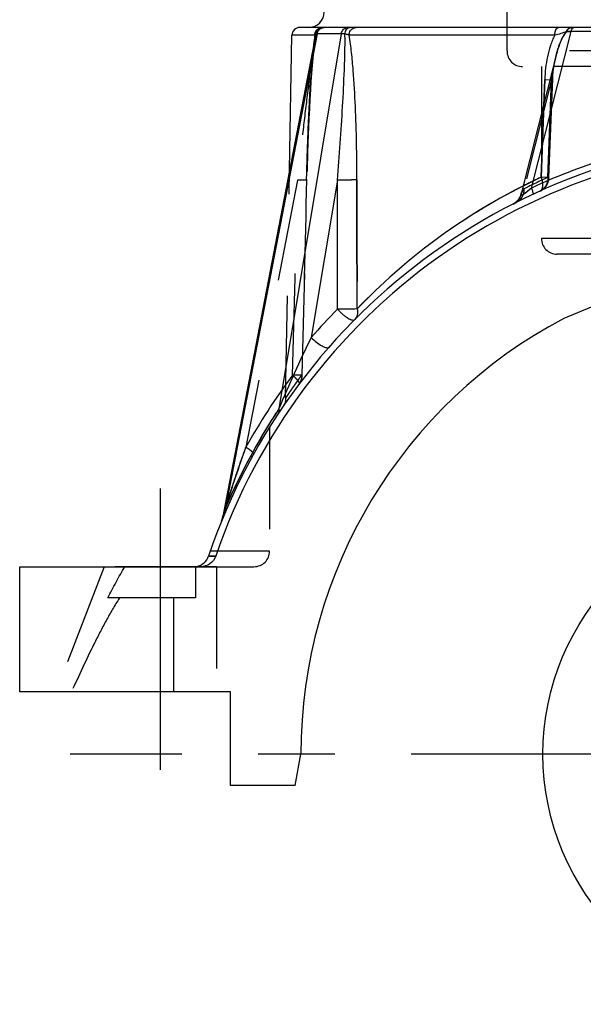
# Model space of a CAD drawing. Header units: millimetres. Extents: x 450 to 550, y 433 to 568.
# Tile 1 of 7: x 450 to 487, y 438 to 501. Entities that reach past the tile are written whole.
import ezdxf

# ---------------------------------------------------------------- set-up
doc = ezdxf.new("R2010")
doc.units = ezdxf.units.MM
doc.header["$LTSCALE"] = 65.185185
doc.linetypes.add('CENTER', pattern=[0.6, 0.375, -0.075, 0.075, -0.075])
doc.linetypes.add('HIDDEN', pattern=[0.2, 0.1, -0.1])
for name, color, linetype in [('KOERPER', 7, 'CONTINUOUS'), ('KONST.EL_MIT_GEO', 7, 'CONTINUOUS'), ('KURVEN', 7, 'CONTINUOUS')]:
    doc.layers.add(name, color=color, linetype=linetype)

msp = doc.modelspace()

# ---------------------------------------------------------------- linework, layer by layer
at = {"layer": 'KOERPER', "color": 7, "linetype": 'Continuous'}
for p, q in [((450.5, 458), (450.5, 466)), ((464, 458), (450.5, 458)), ((464, 452), (464, 458))]:
    msp.add_line(p, q, dxfattribs=at)
at = {"layer": 'KOERPER', "color": 8, "linetype": 'HIDDEN'}
for p, q in [((463.1, 466), (455.9, 466)), ((461.763, 466), (461.763, 464)), ((461.763, 464), (456.148, 464)), ((460.343, 464), (460.343, 458))]:
    msp.add_line(p, q, dxfattribs=at)
at = {"layer": 'KOERPER', "color": 2, "linetype": 'CENTER'}
msp.add_line((500, 454), (453.724, 454), dxfattribs=at)
at = {"layer": 'KOERPER', "color": 7, "linetype": 'Continuous'}
msp.add_arc((500, 449), 36, 65.9506, 114.0494, dxfattribs=at)
at = {"layer": 'KOERPER', "color": 8, "linetype": 'HIDDEN'}
msp.add_open_spline([(456.148, 464), (456.487, 464.679), (456.842, 465.352), (457.237, 466)], degree=3, dxfattribs=at)
msp.add_open_spline([(456.887, 464), (456.584, 463.527), (456.022, 462.552), (454.993, 460.554), (454.283, 459.024), (453.821, 458)], degree=3, knots=[0, 0, 0, 0, 0.249978, 0.499988, 1, 1, 1, 1], dxfattribs=at)
at = {"layer": 'KONST.EL_MIT_GEO', "color": 8, "linetype": 'HIDDEN'}
for p, q in [((481.7, 499), (481.7, 502)), ((469.367, 499.407), (469.393, 499.617)), ((469.392, 499.61), (469.419, 499.814)), ((469.418, 499.808), (469.448, 500.005)), ((469.447, 499.998), (469.461, 500.084)), ((469.461, 500.095), (469.462, 500.094)), ((469.461, 500.084), (469.462, 500.094)), ((469.3, 498.765), (469.322, 498.993)), ((469.322, 498.985), (469.345, 499.207)), ((469.344, 499.199), (469.368, 499.414)), ((518.3, 499), (481.7, 499)), ((469.259, 498.306), (469.28, 498.547)), ((469.279, 498.539), (469.301, 498.773)), ((484.824, 498.641), (484.825, 498.643)), ((469.202, 497.572), (469.24, 498.076)), ((469.24, 498.068), (469.26, 498.314)), ((517.3, 498), (482.7, 498)), ((483.9, 498), (483.9, 487)), ((484.654, 497.639), (484.678, 497.855)), ((484.677, 497.847), (484.706, 498.054)), ((484.705, 498.048), (484.739, 498.247)), ((469.167, 497.052), (469.203, 497.581)), ((484.545, 497.147), (482.78, 490.174)), ((483.889, 490.919), (484.116, 497.165)), ((484.312, 490.902), (484.545, 497.147)), ((484.388, 490.9), (484.624, 497.215)), ((484.447, 497.152), (484.621, 497.145)), ((484.621, 497.145), (484.545, 497.147)), ((484.624, 497.202), (484.637, 497.435)), ((484.636, 497.424), (484.655, 497.648)), ((469.1, 495.927), (469.133, 496.514)), ((469.133, 496.504), (469.167, 497.062)), ((469.068, 495.315), (469.1, 495.937)), ((469.038, 494.668), (469.069, 495.326)), ((484.06, 495.624), (483.889, 490.919)), ((468.995, 493.635), (469.038, 494.68)), ((468.955, 492.533), (468.995, 493.648)), ((468.919, 491.37), (468.955, 492.547)), ((467.528, 476.811), (467.783, 491.395)), ((468.588, 478.259), (468.92, 491.385)), ((484.388, 490.9), (483.889, 490.919)), ((484.388, 490.9), (484.312, 490.902)), ((468.285, 490.74), (464.988, 473.649)), ((482.486, 489.579), (482.465, 489.545)), ((482.587, 489.808), (482.577, 489.778)), ((482.598, 489.848), (482.591, 489.822)), ((482.598, 489.848), (482.598, 489.848)), ((482.122, 489.224), (482.084, 489.203)), ((482.084, 489.203), (482.092, 489.208)), ((482.086, 489.204), (482.261, 489.293)), ((482.159, 489.246), (482.129, 489.228)), ((482.194, 489.269), (482.159, 489.246)), ((482.261, 489.293), (482.302, 489.313)), ((516.1, 487), (483.9, 487)), ((515.1, 486), (484.9, 486)), ((467.697, 477.037), (467.527, 476.783)), ((467.527, 476.783), (467.524, 476.714)), ((466.5, 474.91), (466.5, 467)), ((463.594, 469.325), (463.664, 469.49)), ((463.664, 469.49), (463.697, 469.568)), ((463.428, 468.923), (463.521, 469.151)), ((463.521, 469.151), (463.594, 469.325)), ((466.5, 467), (462.701, 467)), ((462.591, 466.681), (463.052, 466.677)), ((455.9, 466), (452.829, 458)), ((462.101, 466), (465.5, 466)), ((463.1, 466), (463.1, 458)), ((463.1, 458), (452.829, 458))]:
    msp.add_line(p, q, dxfattribs=at)
at = {"layer": 'KONST.EL_MIT_GEO', "color": 7, "linetype": 'Continuous'}
for p, q in [((493.801, 500.5), (468.433, 500.5)), ((483.268, 490.23), (485.805, 500.25)), ((489.548, 500.25), (485.805, 500.25)), ((469.461, 500.095), (463.483, 469.111)), ((469.536, 500.095), (463.685, 469.771)), ((471.082, 500.095), (467.094, 476.101)), ((467.783, 491.395), (467.933, 500.009)), ((469.394, 500.009), (467.933, 500.009)), ((471.082, 500.095), (469.536, 500.095)), ((484.764, 500.009), (471.592, 500.009)), ((484.825, 498.643), (482.599, 489.852)), ((484.116, 497.165), (484.06, 495.624)), ((484.116, 497.165), (484.447, 497.152)), ((470.842, 490.74), (469.168, 480.669)), ((482.598, 489.848), (482.598, 489.848)), ((482.088, 489.205), (482.087, 489.205)), ((482.092, 489.208), (482.09, 489.207)), ((463.589, 469.459), (463.546, 469.319)), ((463.052, 466.677), (462.591, 466.681)), ((450.5, 466), (462.101, 466)), ((468.147, 452), (468.5, 454)), ((468.147, 452), (464, 452))]:
    msp.add_line(p, q, dxfattribs=at)
at = {"layer": 'KONST.EL_MIT_GEO', "color": 2, "linetype": 'CENTER'}
msp.add_line((459.5, 471), (459.5, 453), dxfattribs=at)
at = {"layer": 'KONST.EL_MIT_GEO', "color": 8, "linetype": 'HIDDEN'}
for points in [[(469.461, 500.083), (469.472, 500.132), (469.491, 500.188), (469.516, 500.242), (469.548, 500.292), (469.585, 500.338), (469.627, 500.379), (469.674, 500.415), (469.725, 500.445), (469.779, 500.469), (469.836, 500.486), (469.894, 500.496), (469.953, 500.5)], [(484.738, 498.242), (484.775, 498.429), (484.816, 498.608)], [(482.465, 489.545), (482.414, 489.475), (482.39, 489.445)], [(482.56, 489.73), (482.546, 489.697), (482.509, 489.619), (482.492, 489.59)], [(482.577, 489.778), (482.577, 489.778), (482.565, 489.742)], [(482.263, 489.32), (482.23, 489.295), (482.202, 489.274)], [(482.323, 489.374), (482.297, 489.349), (482.27, 489.326)], [(482.382, 489.436), (482.358, 489.41), (482.33, 489.381)], [(467.524, 476.714), (467.513, 476.63), (467.495, 476.547), (467.47, 476.466), (467.438, 476.387), (467.4, 476.311), (467.355, 476.239)], [(463.483, 469.109), (463.478, 469.087), (463.468, 469.047), (463.457, 469.007), (463.444, 468.967), (463.43, 468.928)]]:
    msp.add_lwpolyline(points, dxfattribs=at)
at = {"layer": 'KONST.EL_MIT_GEO', "color": 7, "linetype": 'Continuous'}
msp.add_lwpolyline([(482.598, 489.848), (482.595, 489.836), (482.591, 489.822), (482.587, 489.808), (482.583, 489.795), (482.578, 489.781), (482.574, 489.768), (482.569, 489.755), (482.565, 489.742), (482.56, 489.73), (482.555, 489.717), (482.55, 489.705), (482.544, 489.692), (482.539, 489.68), (482.534, 489.669), (482.528, 489.657), (482.522, 489.645), (482.516, 489.634), (482.51, 489.623), (482.504, 489.611), (482.498, 489.6), (482.492, 489.59), (482.486, 489.579), (482.479, 489.568), (482.473, 489.558), (482.466, 489.548), (482.46, 489.538), (482.453, 489.528), (482.446, 489.518), (482.439, 489.508), (482.432, 489.499), (482.425, 489.49), (482.418, 489.48), (482.411, 489.471), (482.404, 489.462), (482.397, 489.454), (482.39, 489.445), (482.382, 489.436), (482.375, 489.428), (482.368, 489.42), (482.36, 489.412), (482.353, 489.404), (482.345, 489.396), (482.338, 489.389), (482.33, 489.381), (482.323, 489.374), (482.315, 489.367), (482.308, 489.36), (482.3, 489.353), (482.293, 489.346), (482.285, 489.339), (482.278, 489.333), (482.27, 489.326), (482.263, 489.32), (482.255, 489.314), (482.247, 489.308), (482.24, 489.302), (482.232, 489.296), (482.225, 489.291), (482.217, 489.285), (482.209, 489.28), (482.202, 489.274), (482.194, 489.269), (482.187, 489.264), (482.179, 489.259), (482.172, 489.254), (482.164, 489.249), (482.157, 489.245), (482.15, 489.24), (482.143, 489.236), (482.136, 489.232), (482.129, 489.228), (482.122, 489.224), (482.116, 489.22), (482.109, 489.216), (482.103, 489.213), (482.099, 489.211), (482.095, 489.209)], dxfattribs=at)
for centre, radius, start, end in [((469, 501.5), 1, 270, 360), ((468.433, 500), 0.5, 89.99819, 178.99997), ((469.952, 500), 0.5, 90, 169.07873), ((470.014, 500.029), 0.478, 131.76361, 138.36703), ((469.99, 500.076), 0.424, 90.01036, 95.0528), ((471.656, 500.268), 0.232, 90.04844, 99.73541), ((491.046, 497.023), 21.858, 172.58105, 174.02931), ((483.96, 497.931), 14.714, 171.88067, 172.52279), ((470.06, 500.001), 0.532, 157.52655, 169.80353), ((500, 454), 39.5, 18.72266, 161.27734), ((500, 454), 39.063, 18.9367, 161.0633), ((500.332, 453.499), 40.501, 107.71764, 114.91782), ((500.504, 455.211), 39.386, 116.8376, 136.15394), ((499.625, 453.959), 40.51, 135.25138, 138.74883), ((500, 454), 31.5, 117.75824, 180), ((500.863, 453.836), 40.449, 147.08172, 148.45195), ((500.951, 453.78), 40.553, 146.60351, 147.08181), ((500.914, 453.806), 40.507, 148.4527, 156.7885), ((543.165, 445.16), 83.203, 162.79502, 163.0199), ((461.643, 467), 1, 281.88698, 341.27734)]:
    msp.add_arc(centre, radius, start, end, dxfattribs=at)
at = {"layer": 'KONST.EL_MIT_GEO', "color": 8, "linetype": 'HIDDEN'}
for centre, radius, start, end in [((469.953, 499.996), 0.504, 96.63953, 103.20451), ((469.952, 500.007), 0.493, 90.00386, 92.80479), ((469.953, 500), 0.5, 169.07873, 170.41701), ((469.396, 500.094), 0.0662, 350.92369, 359.73874), ((482.7, 499), 1, 180, 270), ((495.907, 495.851), 11.429, 165.86879, 169.15951), ((498.615, 495.326), 14.187, 169.13614, 172.62535), ((500.47, 455.252), 39.333, 114.93276, 136.16261), ((500.201, 455.738), 38.779, 114.87429, 116.7888), ((500.923, 453.966), 40.499, 114.21389, 116.61506), ((483.389, 490.937), 1, 294.21391, 357.8672), ((481.748, 490.13), 1.032, 357.4095, 2.43037), ((481.879, 490.096), 0.897, 325.53848, 336.55415), ((484.9, 487), 1, 180, 270), ((500.382, 453.965), 40.5, 143.1576, 150.91986), ((501.092, 454.6), 40.232, 143.96679, 144.78792), ((467.686, 478.206), 0.873, 359.43392, 4.02935), ((501.538, 454.285), 40.778, 144.9057, 146.08709), ((501.363, 454.408), 40.565, 144.78675, 144.90569), ((500.908, 453.809), 40.501, 146.60446, 156.78897), ((534.42, 448.104), 73.983, 159.80057, 162.93636), ((531.387, 449.012), 70.817, 162.91878, 163.35218), ((462.501, 469.299), 1, 337.80665, 349.07909), ((465.5, 467), 1, 270, 360), ((461.643, 467), 1, 270, 281.88698)]:
    msp.add_arc(centre, radius, start, end, dxfattribs=at)
for points, knots in [([(469.394, 500.009), (469.396, 500.134), (469.494, 500.39), (469.75, 500.5), (469.871, 500.5)], [0, 0, 0, 0, 0.508171, 1, 1, 1, 1]), ([(469.536, 500.095), (469.556, 500.204), (469.663, 500.412), (469.884, 500.5), (469.989, 500.5)], [0, 0, 0, 0, 0.512486, 1, 1, 1, 1]), ([(484.764, 500.009), (484.764, 500.072), (484.777, 500.193), (484.826, 500.371), (484.928, 500.5), (485.001, 500.5)], [0, 0, 0, 0, 0.328758, 0.61907, 1, 1, 1, 1]), ([(484.825, 498.643), (484.896, 498.925), (485.021, 499.346), (485.253, 499.88), (485.407, 500.133), (485.508, 500.239)], [0, 0, 0, 0, 0.498903, 0.749825, 1, 1, 1, 1]), ([(485.508, 500.239), (485.536, 500.311), (485.614, 500.439), (485.758, 500.5), (485.824, 500.5)], [0, 0, 0, 0, 0.541466, 1, 1, 1, 1]), ([(485.508, 500.239), (485.53, 500.241), (485.629, 500.249), (485.728, 500.251), (485.805, 500.25)], [0, 0, 0, 0, 0.226935, 1, 1, 1, 1]), ([(469.462, 500.094), (469.392, 499.711), (469.274, 498.939), (469.058, 497.387), (468.815, 495.435), (468.542, 493.089), (468.37, 491.523), (468.285, 490.74)], [0, 0, 0, 0, 0.123732, 0.248479, 0.498738, 0.749329, 1, 1, 1, 1]), ([(468.869, 490.757), (468.888, 491.538), (468.935, 493.098), (469.031, 495.43), (469.14, 497.363), (469.262, 498.888), (469.341, 499.639), (469.394, 500.009)], [0, 0, 0, 0, 0.252841, 0.504996, 0.755479, 0.879206, 1, 1, 1, 1]), ([(469.394, 500.009), (469.403, 500.014), (469.432, 500.032), (469.457, 500.06), (469.461, 500.083)], [0, 0, 0, 0, 0.316606, 1, 1, 1, 1]), ([(484.824, 498.641), (484.793, 498.517), (484.678, 498.024), (484.594, 497.523), (484.545, 497.147)], [0, 0, 0, 0, 0.251264, 1, 1, 1, 1]), ([(483.889, 490.919), (483.924, 490.82), (483.968, 490.628), (483.984, 490.362), (483.939, 490.147), (483.849, 490.047), (483.799, 490.025)], [0, 0, 0, 0, 0.328965, 0.610781, 0.830784, 1, 1, 1, 1]), ([(484.312, 490.902), (484.32, 490.721), (484.237, 490.353), (483.957, 490.096), (483.799, 490.025)], [0, 0, 0, 0, 0.512354, 1, 1, 1, 1]), ([(468.903, 490.749), (468.903, 490.746), (468.88, 490.746), (468.855, 490.741), (468.799, 490.74), (468.728, 490.738), (468.638, 490.738), (468.489, 490.738), (468.369, 490.739), (468.285, 490.74)], [0, 0, 0, 0, 0.018649, 0.071135, 0.156988, 0.274308, 0.420672, 0.593014, 1, 1, 1, 1]), ([(468.903, 490.749), (468.903, 490.746), (468.88, 490.746), (468.855, 490.741), (468.799, 490.74), (468.728, 490.738), (468.638, 490.738), (468.489, 490.738), (468.369, 490.739), (468.285, 490.74)], [0, 0, 0, 0, 0.018649, 0.071135, 0.156988, 0.274308, 0.420672, 0.593014, 1, 1, 1, 1]), ([(468.869, 490.757), (468.877, 490.756), (468.885, 490.754), (468.903, 490.753), (468.903, 490.749)], [0, 0, 0, 0, 0.733939, 1, 1, 1, 1]), ([(468.869, 490.757), (468.877, 490.756), (468.885, 490.754), (468.903, 490.753), (468.903, 490.749)], [0, 0, 0, 0, 0.733943, 1, 1, 1, 1]), ([(472.091, 490.757), (471.909, 490.745), (471.493, 490.738), (471.077, 490.737), (470.842, 490.74)], [0, 0, 0, 0, 0.436293, 1, 1, 1, 1]), ([(482.78, 490.174), (482.787, 489.999), (482.714, 489.645), (482.453, 489.389), (482.304, 489.314)], [0, 0, 0, 0, 0.512309, 1, 1, 1, 1]), ([(482.598, 489.848), (482.594, 489.834), (482.59, 489.814), (482.601, 489.789), (482.62, 489.782), (482.645, 489.785), (482.698, 489.803), (482.781, 489.851), (482.893, 489.928), (483.059, 490.055), (483.185, 490.159), (483.268, 490.23)], [0, 0, 0, 0, 0.049044, 0.067075, 0.08628, 0.113803, 0.154346, 0.277009, 0.440613, 0.622871, 1, 1, 1, 1]), ([(482.598, 489.848), (482.611, 489.9), (482.672, 490.011), (482.739, 490.115), (482.78, 490.174)], [0, 0, 0, 0, 0.427577, 1, 1, 1, 1]), ([(482.78, 490.174), (482.739, 490.115), (482.672, 490.011), (482.611, 489.9), (482.598, 489.848)], [0, 0, 0, 0, 0.572425, 1, 1, 1, 1]), ([(482.618, 489.589), (482.598, 489.56), (482.512, 489.45), (482.398, 489.361), (482.304, 489.314)], [0, 0, 0, 0, 0.253393, 1, 1, 1, 1]), ([(467.527, 476.783), (467.528, 476.785), (467.536, 476.793), (467.546, 476.813), (467.569, 476.844), (467.597, 476.889), (467.635, 476.945), (467.701, 477.044), (467.804, 477.196), (467.95, 477.41), (468.127, 477.664), (468.332, 477.955), (468.479, 478.159), (468.557, 478.267)], [0, 0, 0, 0, 0.004227, 0.016907, 0.03802, 0.067448, 0.105039, 0.150641, 0.265212, 0.409427, 0.581356, 0.778939, 1, 1, 1, 1]), ([(468.588, 478.257), (468.588, 478.254), (468.566, 478.256), (468.541, 478.252), (468.484, 478.252), (468.414, 478.249), (468.323, 478.247), (468.174, 478.246), (468.055, 478.248), (467.971, 478.25)], [0, 0, 0, 0, 0.018243, 0.070462, 0.156309, 0.273777, 0.420292, 0.592759, 1, 1, 1, 1]), ([(467.971, 478.25), (468.042, 478.193), (468.16, 478.077), (468.303, 477.914), (468.387, 477.796), (468.405, 477.706), (468.389, 477.685)], [0, 0, 0, 0, 0.378042, 0.682148, 0.889041, 1, 1, 1, 1]), ([(468.557, 478.267), (468.565, 478.164), (468.543, 477.955), (468.45, 477.766), (468.389, 477.685)], [0, 0, 0, 0, 0.504671, 1, 1, 1, 1]), ([(468.559, 478.197), (468.559, 478.151), (468.543, 477.969), (468.47, 477.793), (468.389, 477.685)], [0, 0, 0, 0, 0.255175, 1, 1, 1, 1]), ([(468.588, 478.257), (468.588, 478.26), (468.573, 478.264), (468.565, 478.266), (468.557, 478.267)], [0, 0, 0, 0, 0.278119, 1, 1, 1, 1]), ([(467.094, 476.101), (467.103, 476.037), (467.102, 475.91), (467.055, 475.791), (467.022, 475.741)], [0, 0, 0, 0, 0.518444, 1, 1, 1, 1]), ([(463.483, 469.109), (463.484, 469.119), (463.494, 469.145), (463.512, 469.213), (463.544, 469.318), (463.584, 469.451), (463.641, 469.637), (463.713, 469.874), (463.832, 470.257), (463.985, 470.74), (464.174, 471.321), (464.369, 471.903), (464.637, 472.681), (464.845, 473.263), (464.988, 473.649)], [0, 0, 0, 0, 0.005875, 0.017273, 0.044715, 0.074249, 0.104638, 0.166633, 0.229475, 0.356408, 0.484259, 0.612668, 0.741478, 1, 1, 1, 1]), ([(464.988, 473.649), (465.062, 473.602), (465.193, 473.515), (465.356, 473.382), (465.45, 473.294), (465.49, 473.218), (465.479, 473.198)], [0, 0, 0, 0, 0.387681, 0.696284, 0.901387, 1, 1, 1, 1]), ([(463.483, 469.109), (463.48, 469.096), (463.504, 469.184), (463.522, 469.236), (463.573, 469.409), (463.627, 469.582), (463.666, 469.708), (463.685, 469.771)], [0, 0, 0, 0, 0.056613, 0.171635, 0.437252, 0.716194, 1, 1, 1, 1]), ([(463.685, 469.771), (463.693, 469.753), (463.716, 469.688), (463.717, 469.613), (463.697, 469.568)], [0, 0, 0, 0, 0.285056, 1, 1, 1, 1]), ([(463.539, 469.3), (463.527, 469.261), (463.51, 469.197), (463.487, 469.134), (463.483, 469.109)], [0, 0, 0, 0, 0.617966, 1, 1, 1, 1])]:
    msp.add_open_spline(points, degree=3, knots=knots, dxfattribs=at)
at = {"layer": 'KONST.EL_MIT_GEO', "color": 7, "linetype": 'Continuous'}
for points in [[(469.433, 500.197), (469.457, 500.256), (469.492, 500.311), (469.537, 500.357)], [(469.537, 500.357), (469.58, 500.401), (469.633, 500.438), (469.69, 500.463)], [(469.568, 500.205), (469.589, 500.256), (469.62, 500.305), (469.657, 500.347)], [(469.69, 500.463), (469.747, 500.487), (469.81, 500.5), (469.871, 500.5)], [(471.921, 500.483), (471.958, 500.494), (471.996, 500.5), (472.035, 500.5)], [(485.927, 500.486), (485.934, 500.491), (485.941, 500.494), (485.949, 500.497)], [(485.949, 500.497), (485.956, 500.499), (485.963, 500.5), (485.971, 500.5)], [(469.394, 500.009), (469.395, 500.073), (469.408, 500.138), (469.433, 500.197)], [(470.855, 482.477), (470.85, 485.231), (470.846, 487.986), (470.842, 490.74)], [(472.099, 482.495), (472.096, 485.249), (472.093, 488.003), (472.091, 490.757)]]:
    msp.add_open_spline(points, degree=3, dxfattribs=at)
at = {"layer": 'KONST.EL_MIT_GEO', "color": 8, "linetype": 'HIDDEN'}
for points in [[(469.462, 500.094), (469.483, 500.205), (469.547, 500.313), (469.634, 500.385)], [(469.634, 500.385), (469.678, 500.422), (469.729, 500.451), (469.783, 500.47)], [(471.616, 500.497), (471.629, 500.499), (471.642, 500.5), (471.656, 500.5)], [(471.921, 500.483), (471.958, 500.494), (471.997, 500.5), (472.035, 500.5)], [(485.927, 500.486), (485.94, 500.495), (485.955, 500.5), (485.971, 500.5)], [(469.461, 500.083), (469.46, 500.078), (469.458, 500.072), (469.456, 500.067)], [(467.971, 478.25), (468.075, 482.413), (468.18, 486.576), (468.285, 490.74)], [(468.869, 490.757), (468.764, 486.594), (468.66, 482.43), (468.557, 478.267)], [(472.091, 490.757), (472.093, 488.003), (472.096, 485.249), (472.099, 482.495)], [(482.779, 490.083), (482.774, 489.966), (482.748, 489.847), (482.701, 489.74)], [(468.389, 477.685), (468.51, 477.847), (468.583, 478.057), (468.588, 478.259)]]:
    msp.add_open_spline(points, degree=3, dxfattribs=at)
at = {"layer": 'KONST.EL_MIT_GEO', "color": 7, "linetype": 'Continuous'}
for points, knots in [([(469.696, 500.386), (469.714, 500.402), (469.789, 500.459), (469.882, 500.492), (469.952, 500.498)], [0, 0, 0, 0, 0.254974, 1, 1, 1, 1]), ([(471.082, 500.095), (471.102, 500.204), (471.209, 500.412), (471.431, 500.5), (471.536, 500.5)], [0, 0, 0, 0, 0.512486, 1, 1, 1, 1]), ([(471.322, 500.094), (471.334, 500.19), (471.387, 500.363), (471.54, 500.484), (471.616, 500.497)], [0, 0, 0, 0, 0.556141, 1, 1, 1, 1]), ([(471.592, 500.009), (471.593, 500.113), (471.653, 500.321), (471.828, 500.455), (471.921, 500.483)], [0, 0, 0, 0, 0.517253, 1, 1, 1, 1]), ([(484.764, 500.009), (484.764, 500.072), (484.777, 500.193), (484.826, 500.371), (484.928, 500.5), (485.001, 500.5)], [0, 0, 0, 0, 0.328751, 0.61906, 1, 1, 1, 1]), ([(485.508, 500.239), (485.389, 500.196), (485.146, 500.104), (484.894, 500.038), (484.764, 500.009)], [0, 0, 0, 0, 0.484773, 1, 1, 1, 1]), ([(485.508, 500.239), (485.407, 500.133), (485.253, 499.88), (485.021, 499.346), (484.896, 498.925), (484.825, 498.643)], [0, 0, 0, 0, 0.250175, 0.501097, 1, 1, 1, 1]), ([(485.508, 500.239), (485.536, 500.311), (485.614, 500.439), (485.758, 500.5), (485.824, 500.5)], [0, 0, 0, 0, 0.541462, 1, 1, 1, 1]), ([(485.805, 500.25), (485.778, 500.25), (485.679, 500.251), (485.58, 500.246), (485.508, 500.239)], [0, 0, 0, 0, 0.27105, 1, 1, 1, 1]), ([(485.805, 500.25), (485.817, 500.302), (485.842, 500.388), (485.895, 500.467), (485.927, 500.486)], [0, 0, 0, 0, 0.590764, 1, 1, 1, 1]), ([(469.456, 500.067), (469.454, 500.062), (469.438, 500.037), (469.414, 500.02), (469.394, 500.009)], [0, 0, 0, 0, 0.205847, 1, 1, 1, 1]), ([(469.536, 500.095), (469.525, 500.096), (469.507, 500.096), (469.483, 500.097), (469.471, 500.096), (469.461, 500.096), (469.461, 500.095)], [0, 0, 0, 0, 0.42888, 0.740035, 0.930081, 1, 1, 1, 1]), ([(470.842, 490.74), (470.906, 491.523), (471.025, 493.087), (471.178, 495.433), (471.278, 497.384), (471.326, 498.937), (471.334, 499.71), (471.322, 500.094)], [0, 0, 0, 0, 0.251471, 0.502485, 0.752657, 0.877052, 1, 1, 1, 1]), ([(471.322, 500.094), (471.297, 500.095), (471.218, 500.097), (471.138, 500.098), (471.082, 500.095)], [0, 0, 0, 0, 0.305625, 1, 1, 1, 1]), ([(471.592, 500.009), (471.573, 500.016), (471.484, 500.047), (471.393, 500.073), (471.322, 500.094)], [0, 0, 0, 0, 0.212591, 1, 1, 1, 1]), ([(472.091, 490.757), (472.09, 491.538), (472.075, 493.098), (472.004, 495.431), (471.895, 497.364), (471.755, 498.889), (471.658, 499.64), (471.592, 500.009)], [0, 0, 0, 0, 0.252653, 0.504625, 0.755033, 0.878851, 1, 1, 1, 1]), ([(484.764, 500.009), (484.648, 499.796), (484.462, 499.343), (484.214, 498.395), (484.134, 497.657), (484.116, 497.165)], [0, 0, 0, 0, 0.247064, 0.497072, 1, 1, 1, 1]), ([(472.091, 490.757), (471.909, 490.745), (471.493, 490.738), (471.077, 490.737), (470.842, 490.74)], [0, 0, 0, 0, 0.436293, 1, 1, 1, 1]), ([(483.268, 490.23), (483.185, 490.159), (483.059, 490.055), (482.893, 489.928), (482.781, 489.851), (482.698, 489.803), (482.645, 489.785), (482.62, 489.782), (482.601, 489.789), (482.59, 489.814), (482.594, 489.834), (482.598, 489.848)], [0, 0, 0, 0, 0.377126, 0.559384, 0.722989, 0.845654, 0.886199, 0.913723, 0.93293, 0.950961, 1, 1, 1, 1]), ([(483.268, 490.23), (483.288, 490.176), (483.321, 490.083), (483.356, 489.954), (483.372, 489.88), (483.369, 489.828), (483.358, 489.823)], [0, 0, 0, 0, 0.40445, 0.713269, 0.911251, 1, 1, 1, 1]), ([(472.099, 482.495), (471.918, 482.483), (471.503, 482.475), (471.088, 482.474), (470.855, 482.477)], [0, 0, 0, 0, 0.437535, 1, 1, 1, 1]), ([(470.855, 482.477), (470.906, 482.423), (471.007, 482.311), (471.168, 482.157), (471.335, 482.023), (471.494, 481.912), (471.643, 481.831), (471.784, 481.776), (471.908, 481.768), (471.947, 481.808)], [0, 0, 0, 0, 0.168225, 0.337436, 0.499423, 0.646879, 0.773432, 0.874863, 1, 1, 1, 1]), ([(472.099, 482.495), (472.13, 482.371), (472.145, 482.119), (472.028, 481.89), (471.947, 481.808)], [0, 0, 0, 0, 0.526715, 1, 1, 1, 1]), ([(469.168, 480.669), (468.794, 479.918), (468.075, 478.408), (467.415, 476.87), (467.094, 476.101)], [0, 0, 0, 0, 0.501636, 1, 1, 1, 1]), ([(469.168, 480.669), (469.274, 480.56), (469.493, 480.366), (469.779, 480.166), (470, 480.058), (470.142, 480.008), (470.267, 480.003), (470.303, 480.044)], [0, 0, 0, 0, 0.337981, 0.649077, 0.776346, 0.877619, 1, 1, 1, 1]), ([(467.094, 476.101), (467.103, 476.037), (467.102, 475.91), (467.055, 475.791), (467.022, 475.741)], [0, 0, 0, 0, 0.518442, 1, 1, 1, 1]), ([(463.685, 469.771), (463.693, 469.753), (463.716, 469.688), (463.717, 469.613), (463.697, 469.568)], [0, 0, 0, 0, 0.285056, 1, 1, 1, 1]), ([(463.546, 469.319), (463.533, 469.275), (463.51, 469.197), (463.497, 469.16), (463.481, 469.101), (463.483, 469.109)], [0, 0, 0, 0, 0.628028, 0.886777, 1, 1, 1, 1]), ([(463.052, 466.677), (462.985, 466.484), (462.724, 466.131), (462.305, 466), (462.101, 466)], [0, 0, 0, 0, 0.499949, 1, 1, 1, 1])]:
    msp.add_open_spline(points, degree=3, knots=knots, dxfattribs=at)
at = {"layer": 'KURVEN', "color": 40, "linetype": 'Continuous'}
msp.add_line((516, 454), (484, 454), dxfattribs=at)
msp.add_circle((500, 454), 16, dxfattribs=at)

doc.saveas('drawing.dxf')
